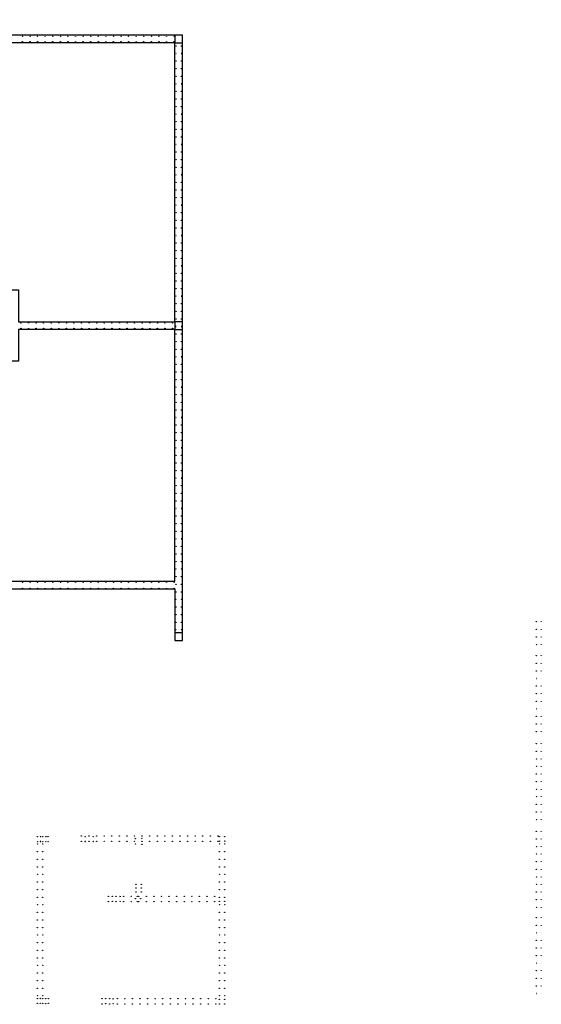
# Model space of a CAD drawing. Header units: millimetres. Extents: x 3488 to 8444, y -36 to 3900.
# Tile 12 of 12: x 6725 to 8444, y 654 to 3900. Entities that reach past the tile are written whole.
import ezdxf

# ---------------------------------------------------------------- set-up
doc = ezdxf.new("R2010")
doc.units = ezdxf.units.MM
doc.header["$LTSCALE"] = 25
doc.layers.add('BD_wig', color=3, linetype='Continuous')
doc.layers.add('BZ_P_prz', color=4, linetype='Continuous')

# ---------------------------------------------------------------- blocks, each defined once
blk = doc.blocks.new('PRET3')
blk.add_hatch(color=0).paths.add_polyline_path([(0.5, 0, 1), (-0.5, 0, 1)])
at = {"color": 0}
blk.add_circle((0, 0), 0.5, dxfattribs=at)

msp = doc.modelspace()

# ---------------------------------------------------------------- linework, layer by layer
at = {"layer": 'BD_wig'}
for points in [[(4681.34, 2024.43), (7236.34, 2024.43), (7236.34, 1853.43), (7261.34, 1853.43), (7261.34, 3849.43), (6571.34, 3849.43), (6571.34, 3900.43), (6546.34, 3900.43), (6546.34, 3849.43), (5371.34, 3849.41), (5371.34, 3900.43), (5346.34, 3900.43), (5346.34, 3849.43), (4656.34, 3849.43), (4656.34, 1853.43), (4681.34, 1853.43), (4681.34, 2024.43)], [(6721.34, 2904.43), (7236.34, 2904.43), (7236.34, 3824.43), (6571.34, 3824.43), (6571.34, 3009.43), (6721.34, 3009.43), (6721.34, 2904.43)], [(6571.34, 2049.43), (7236.34, 2049.43), (7236.34, 2879.43), (6721.34, 2879.43), (6721.34, 2774.43), (6571.34, 2774.43), (6571.34, 2049.43)]]:
    msp.add_lwpolyline(points, dxfattribs=at)
for points in [[(7236.34, 3824.43), (7261.34, 3824.43), (7261.34, 3849.43), (7236.34, 3849.43)], [(7236.34, 2879.43), (7261.34, 2879.43), (7261.34, 2904.43), (7236.34, 2904.43)], [(7236.34, 1853.43), (7261.34, 1853.43), (7261.34, 1878.43), (7236.34, 1878.43)]]:
    msp.add_lwpolyline(points, close=True, dxfattribs=at)

# ---------------------------------------------------------------- block references
at = {"layer": 'BZ_P_prz'}
for p in [(6733.84, 3845.93), (6758.84, 3845.93), (6783.84, 3845.93), (6808.84, 3845.93), (6833.84, 3845.93), (6858.84, 3845.93), (6883.84, 3845.93), (6908.84, 3845.93), (6933.84, 3845.93), (6958.84, 3845.93), (6983.84, 3845.93), (7008.84, 3845.93), (7033.84, 3845.93), (7058.84, 3845.93), (7083.84, 3845.93), (7108.84, 3845.93), (7133.84, 3845.93), (7158.84, 3845.93), (7183.84, 3845.93), (7208.84, 3845.93), (7233.84, 3845.93), (6733.84, 3827.93), (6758.84, 3827.93), (6783.84, 3827.93), (6808.84, 3827.93), (6833.84, 3827.93), (6858.84, 3827.93), (6883.84, 3827.93), (6908.84, 3827.93), (6933.84, 3827.93), (6958.84, 3827.93), (6983.84, 3827.93), (7008.84, 3827.93), (7033.84, 3827.93), (7058.84, 3827.93), (7083.84, 3827.93), (7108.84, 3827.93), (7133.84, 3827.93), (7158.84, 3827.93), (7183.84, 3827.93), (7208.84, 3827.93), (7233.84, 3827.93), (7239.84, 3813.93), (7257.84, 3813.93), (7239.84, 3788.93), (7257.84, 3788.93), (7239.84, 3763.93), (7239.84, 3738.93), (7257.84, 3763.93), (7257.84, 3738.93), (7239.84, 3713.93), (7257.84, 3713.93), (7239.84, 3688.93), (7257.84, 3688.93), (7239.84, 3663.93), (7239.84, 3638.93), (7257.84, 3663.93), (7257.84, 3638.93), (7239.84, 3613.93), (7257.84, 3613.93), (7239.84, 3588.93), (7257.84, 3588.93), (7239.84, 3563.93), (7239.84, 3538.93), (7257.84, 3563.93), (7257.84, 3538.93), (7239.84, 3513.93), (7257.84, 3513.93), (7239.84, 3488.93), (7257.84, 3488.93), (7239.84, 3463.93), (7257.84, 3463.93), (7239.84, 3438.93), (7239.84, 3413.93), (7257.84, 3438.93), (7257.84, 3413.93), (7239.84, 3388.93), (7257.84, 3388.93), (7239.84, 3363.93), (7257.84, 3363.93), (7239.84, 3338.93), (7239.84, 3313.93), (7257.84, 3338.93), (7257.84, 3313.93), (7239.84, 3288.93), (7257.84, 3288.93), (7239.84, 3263.93), (7257.84, 3263.93), (7239.84, 3238.93), (7239.84, 3213.93), (7257.84, 3238.93), (7257.84, 3213.93), (7239.84, 3188.93), (7257.84, 3188.93), (7239.84, 3163.93), (7257.84, 3163.93), (7239.84, 3138.93), (7257.84, 3138.93), (7239.84, 3113.93), (7239.84, 3088.93), (7257.84, 3113.93), (7257.84, 3088.93), (7239.84, 3063.93), (7257.84, 3063.93), (7239.84, 3038.93), (7257.84, 3038.93), (7239.84, 3013.93), (7239.84, 2988.93), (7257.84, 3013.93), (7257.84, 2988.93), (7239.84, 2963.93), (7257.84, 2963.93), (7239.84, 2938.93), (7257.84, 2938.93), (6728.84, 2900.93), (6753.84, 2900.93), (6778.84, 2900.93), (6803.84, 2900.93), (6828.84, 2900.93), (6853.84, 2900.93), (6878.84, 2900.93), (6903.84, 2900.93), (6928.84, 2900.93), (6953.84, 2900.93), (6978.84, 2900.93), (7003.84, 2900.93), (7028.84, 2900.93), (7053.84, 2900.93), (7078.84, 2900.93), (7103.84, 2900.93), (7128.84, 2900.93), (7153.84, 2900.93), (7178.84, 2900.93), (7203.84, 2900.93), (7228.84, 2900.93), (7239.84, 2913.93), (7239.84, 2888.93), (7257.84, 2913.93), (7257.84, 2888.93), (6728.84, 2882.93), (6753.84, 2882.93), (6778.84, 2882.93), (6803.84, 2882.93), (6828.84, 2882.93), (6853.84, 2882.93), (6878.84, 2882.93), (6903.84, 2882.93), (6928.84, 2882.93), (6953.84, 2882.93), (6978.84, 2882.93), (7003.84, 2882.93), (7028.84, 2882.93), (7053.84, 2882.93), (7078.84, 2882.93), (7103.84, 2882.93), (7128.84, 2882.93), (7153.84, 2882.93), (7178.84, 2882.93), (7203.84, 2882.93), (7228.84, 2882.93), (7239.84, 2863.93), (7257.84, 2863.93), (7239.84, 2838.93), (7257.84, 2838.93), (7239.84, 2813.93), (7257.84, 2813.93), (7239.84, 2788.93), (7239.84, 2763.93), (7257.84, 2788.93), (7257.84, 2763.93), (7239.84, 2738.93), (7257.84, 2738.93), (7239.84, 2713.93), (7257.84, 2713.93), (7239.84, 2688.93), (7239.84, 2663.93), (7257.84, 2688.93), (7257.84, 2663.93), (7239.84, 2638.93), (7257.84, 2638.93), (7239.84, 2613.93), (7257.84, 2613.93), (7239.84, 2588.93), (7257.84, 2588.93), (7239.84, 2563.93), (7239.84, 2538.93), (7257.84, 2563.93), (7257.84, 2538.93), (7239.84, 2513.93), (7257.84, 2513.93), (7239.84, 2488.93), (7257.84, 2488.93), (7239.84, 2463.93), (7239.84, 2438.93), (7257.84, 2463.93), (7257.84, 2438.93), (7239.84, 2413.93), (7257.84, 2413.93), (7239.84, 2388.93), (7257.84, 2388.93), (7239.84, 2363.93), (7239.84, 2338.93), (7257.84, 2363.93), (7257.84, 2338.93), (7239.84, 2313.93), (7257.84, 2313.93), (7239.84, 2288.93), (7257.84, 2288.93), (7239.84, 2263.93), (7257.84, 2263.93), (7239.84, 2238.93), (7239.84, 2213.93), (7257.84, 2238.93), (7257.84, 2213.93), (7239.84, 2188.93), (7257.84, 2188.93), (7239.84, 2163.93), (7257.84, 2163.93), (7239.84, 2138.93), (7239.84, 2113.93), (7257.84, 2138.93), (7257.84, 2113.93), (7239.84, 2088.93), (7257.84, 2088.93), (6733.84, 2045.93), (6758.84, 2045.93), (6783.84, 2045.93), (6808.84, 2045.93), (6833.84, 2045.93), (6858.84, 2045.93), (6883.84, 2045.93), (6908.84, 2045.93), (6933.84, 2045.93), (6958.84, 2045.93), (6983.84, 2045.93), (7008.84, 2045.93), (7033.84, 2045.93), (7058.84, 2045.93), (7083.84, 2045.93), (7108.84, 2045.93), (7133.84, 2045.93), (7158.84, 2045.93), (7183.84, 2045.93), (7208.84, 2045.93), (7233.84, 2045.93), (7239.84, 2063.93), (7257.84, 2063.93), (6733.84, 2025.53), (6758.84, 2025.53), (6783.84, 2025.53), (6808.84, 2025.53), (6833.84, 2025.53), (6858.84, 2025.53), (6883.84, 2025.53), (6908.84, 2025.53), (6933.84, 2025.53), (6958.84, 2025.53), (6983.84, 2025.53), (7008.84, 2025.53), (7033.84, 2025.53), (7058.84, 2025.53), (7083.84, 2025.53), (7108.84, 2025.53), (7133.84, 2025.53), (7158.84, 2025.53), (7183.84, 2025.53), (7208.84, 2025.53), (7233.84, 2025.53), (7239.84, 2038.93), (7239.84, 2013.93), (7257.84, 2038.93), (7257.84, 2013.93), (7239.84, 1988.93), (7257.84, 1988.93), (7239.84, 1963.93), (7257.84, 1963.93), (7239.84, 1938.93), (7257.84, 1938.93), (8428.31, 1915.44), (8443.91, 1915.44), (7239.84, 1913.93), (7239.84, 1888.93), (7257.84, 1913.93), (7257.84, 1888.93), (8428.31, 1890.44), (8443.91, 1890.44), (8428.31, 1865.44), (8443.91, 1865.44), (8428.31, 1840.44), (8443.91, 1840.44), (8428.31, 1803.44), (8443.91, 1803.44), (8428.31, 1778.44), (8428.31, 1753.44), (8443.91, 1778.44), (8443.91, 1753.44), (8428.31, 1728.44), (8443.91, 1728.44), (8428.31, 1703.44), (8443.91, 1703.44), (8428.31, 1678.44), (8443.91, 1678.44), (8428.31, 1653.44), (8428.31, 1628.44), (8443.91, 1653.44), (8443.91, 1628.44), (8428.31, 1603.44), (8443.91, 1603.44), (8428.31, 1578.44), (8443.91, 1578.44), (8428.31, 1553.44), (8443.91, 1553.44), (8428.31, 1513.44), (8443.91, 1513.44), (8428.31, 1488.44), (8428.31, 1463.44), (8443.91, 1488.44), (8443.91, 1463.44), (8428.31, 1438.44), (8443.91, 1438.44), (8428.31, 1413.44), (8443.91, 1413.44), (8428.31, 1388.44), (8428.31, 1363.44), (8443.91, 1388.44), (8443.91, 1363.44), (8428.31, 1338.44), (8443.91, 1338.44), (8428.31, 1313.44), (8443.91, 1313.44), (8428.31, 1288.44), (8443.91, 1288.44), (8428.31, 1263.44), (8443.91, 1263.44), (8428.31, 1224.44), (8443.91, 1224.44), (8428.31, 1199.44), (8428.31, 1174.44), (8443.91, 1199.44), (8443.91, 1174.44), (8428.31, 1149.44), (8443.91, 1149.44), (8428.31, 1124.44), (8443.91, 1124.44), (8428.31, 1099.44), (8428.31, 1074.44), (8443.91, 1099.44), (8443.91, 1074.44), (8428.31, 1049.44), (8443.91, 1049.44), (8428.31, 1024.44), (8443.91, 1024.44), (8428.31, 999.44), (8428.31, 974.44), (8443.91, 999.44), (8443.91, 974.44), (8428.31, 939.94), (8428.31, 914.94), (8443.91, 939.94), (8443.91, 914.94), (8428.31, 889.94), (8443.91, 889.94), (8428.31, 864.94), (8443.91, 864.94), (8428.31, 839.94), (8428.31, 814.94), (8443.91, 839.94), (8443.91, 814.94), (8428.31, 789.94), (8443.91, 789.94), (8428.31, 764.94), (8443.91, 764.94), (8428.31, 739.94), (8428.31, 714.94), (8443.91, 739.94), (8443.91, 714.94), (8428.31, 689.94), (8443.91, 689.94)]:
    msp.add_blockref('PRET3', p, dxfattribs=at)
at = {"layer": 'BZ_P_prz', "color": 6, "xscale": 1.2, "yscale": 1.2, "zscale": 1.2}
for p in [(6783.02, 1207.32), (6793.41, 1207.32), (6800.82, 1207.32), (6811.16, 1207.32), (6818.46, 1207.32), (6928.42, 1209.22), (6940.66, 1207.32), (6953.42, 1209.22), (6967.15, 1207.32), (6978.42, 1209.22), (7003.42, 1209.22), (7028.42, 1209.22), (7053.42, 1209.22), (7078.42, 1209.22), (7103.42, 1209.22), (7106.46, 1200.71), (7127.55, 1201.17), (7128.42, 1209.22), (7153.42, 1209.22), (7178.42, 1209.22), (7203.42, 1209.22), (7228.42, 1209.22), (7253.42, 1209.22), (7278.42, 1209.22), (7303.42, 1209.22), (7328.42, 1209.22), (7353.42, 1209.22), (7378.42, 1209.22), (7383.02, 1207.32), (7400.82, 1207.32), (6783.02, 1190.91), (6783.02, 1182.32), (6793.41, 1190.91), (6800.82, 1190.91), (6800.82, 1182.32), (6811.16, 1190.91), (6818.46, 1190.91), (6928.42, 1191.42), (6940.66, 1190.91), (6953.42, 1191.42), (6967.15, 1190.91), (6978.42, 1191.42), (7003.42, 1191.42), (7028.42, 1191.42), (7053.42, 1191.42), (7078.42, 1191.42), (7103.42, 1191.42), (7106.8, 1183.24), (7128.42, 1191.42), (7128.42, 1181.5), (7153.42, 1191.42), (7178.42, 1191.42), (7203.42, 1191.42), (7228.42, 1191.42), (7253.42, 1191.42), (7278.42, 1191.42), (7303.42, 1191.42), (7328.42, 1191.42), (7353.42, 1191.42), (7378.42, 1191.42), (7383.02, 1192.11), (7383.02, 1182.32), (7400.82, 1192.11), (7400.82, 1182.32), (6783.02, 1157.32), (6800.82, 1157.32), (7383.02, 1157.32), (7400.82, 1157.32), (6783.02, 1132.32), (6783.02, 1107.32), (6800.82, 1132.32), (6800.82, 1107.32), (7383.02, 1132.32), (7383.02, 1107.32), (7400.82, 1132.32), (7400.82, 1107.32), (6783.02, 1082.32), (6800.82, 1082.32), (7383.02, 1082.32), (7400.82, 1082.32), (6783.02, 1057.32), (6800.82, 1057.32), (7108.01, 1049.82), (7125.82, 1049.82), (7383.02, 1057.32), (7400.82, 1057.32), (6783.02, 1032.32), (6783.02, 1007.32), (6800.82, 1032.32), (6800.82, 1007.32), (7017.42, 1010.22), (7030.31, 1010.26), (7042.42, 1010.22), (7055.93, 1009.69), (7067.42, 1010.22), (7092.42, 1010.22), (7107.99, 1037.84), (7107.99, 1024.82), (7112.17, 1010.22), (7117.42, 1010.22), (7125.82, 1037.85), (7125.82, 1024.82), (7142.42, 1010.22), (7167.42, 1010.22), (7192.42, 1010.22), (7217.42, 1010.22), (7242.42, 1010.22), (7267.42, 1010.22), (7292.42, 1010.22), (7317.42, 1010.22), (7342.42, 1010.22), (7367.42, 1010.22), (7383.02, 1032.32), (7383.02, 1007.32), (7400.82, 1032.32), (7400.82, 1007.32), (6783.02, 982.32), (6800.82, 982.32), (7017.42, 992.42), (7030.31, 993.85), (7042.42, 992.42), (7055.93, 993.28), (7067.42, 992.42), (7092.42, 992.42), (7105.96, 1002.38), (7112.17, 992.42), (7117.42, 992.42), (7123.79, 1002.39), (7142.42, 992.42), (7167.42, 992.42), (7192.42, 992.42), (7217.42, 992.42), (7242.42, 992.42), (7267.42, 992.42), (7292.42, 992.42), (7317.42, 992.42), (7342.42, 992.42), (7367.42, 992.42), (7383.02, 994.15), (7383.02, 982.32), (7400.82, 994.15), (7400.82, 982.32), (6783.02, 957.32), (6800.82, 957.32), (7383.02, 957.32), (7400.82, 957.32), (6783.02, 932.32), (6800.82, 932.32), (7383.02, 932.32), (7400.82, 932.32), (6783.02, 907.32), (6783.02, 882.32), (6800.82, 907.32), (6800.82, 882.32), (7383.02, 907.32), (7383.02, 882.32), (7400.82, 907.32), (7400.82, 882.32), (6783.02, 857.32), (6800.82, 857.32), (7383.02, 857.32), (7400.82, 857.32), (6783.02, 832.32), (6800.82, 832.32), (7383.02, 832.32), (7400.82, 832.32), (6783.02, 807.32), (6783.02, 782.32), (6800.82, 807.32), (6800.82, 782.32), (7383.02, 807.32), (7383.02, 782.32), (7400.82, 807.32), (7400.82, 782.32), (6783.02, 757.32), (6800.82, 757.32), (7383.02, 757.32), (7400.82, 757.32), (6783.02, 732.32), (6800.82, 732.32), (7383.02, 732.32), (7400.82, 732.32), (6783.02, 707.32), (6783.02, 682.32), (6800.82, 707.32), (6800.82, 682.32), (7383.02, 707.32), (7383.02, 682.32), (7400.82, 707.32), (7400.82, 682.32), (6783.02, 673.06), (6783.02, 657.32), (6792.41, 673.48), (6792.41, 657.07), (6800.82, 673.06), (6800.82, 657.32), (6810.6, 673.01), (6810.6, 656.6), (6819.45, 673.06), (6819.45, 657.32), (6996.42, 673.22), (6996.42, 655.41), (7008.39, 672.72), (7008.39, 656.31), (7021.42, 673.22), (7021.42, 655.37), (7032.63, 672.36), (7032.63, 655.95), (7046.42, 673.22), (7046.42, 655.34), (7071.42, 673.22), (7071.42, 655.3), (7096.42, 673.22), (7096.42, 655.26), (7121.42, 673.22), (7121.42, 655.23), (7146.42, 673.22), (7146.42, 655.19), (7171.42, 673.22), (7171.42, 655.16), (7196.42, 673.22), (7196.42, 655.12), (7221.42, 673.22), (7221.42, 655.08), (7246.42, 673.22), (7246.42, 655.05), (7271.42, 673.22), (7271.42, 655.01), (7296.42, 673.22), (7296.42, 654.98), (7321.42, 673.22), (7321.42, 654.94), (7346.42, 673.22), (7346.42, 654.9), (7371.42, 673.22), (7371.42, 654.87), (7383.02, 670.74), (7383.02, 655.36), (7400.82, 670.74), (7400.82, 655.36)]:
    msp.add_blockref('PRET3', p, dxfattribs=at)

doc.saveas('drawing.dxf')
